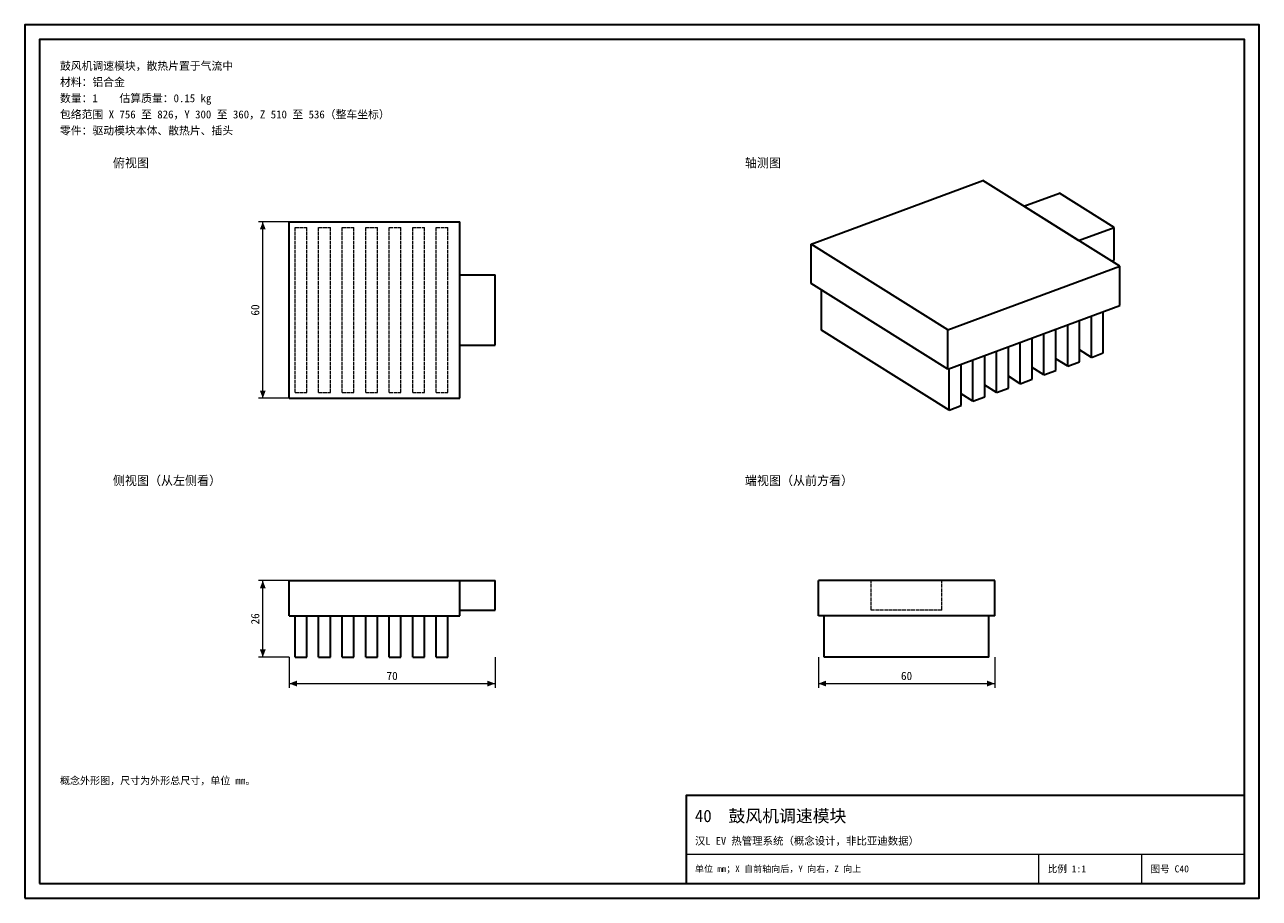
# Model space of a CAD drawing. Header units: millimetres. Extents: x 0 to 420, y 0 to 297.
import ezdxf
from ezdxf.enums import TextEntityAlignment as Align

# ---------------------------------------------------------------- set-up
doc = ezdxf.new("R2010")
doc.units = ezdxf.units.MM
doc.linetypes.add('DASHED', pattern=[1.524, 1.27, -0.254])
for name, color, linetype, lineweight, true_color in [('DIM', 7, 'Continuous', 18, 0x1e5aa0), ('FRAME', 7, 'Continuous', 35, 0x3c3c3c), ('HIDDEN', 7, 'DASHED', 13, 0x969696), ('OUTLINE', 7, 'Continuous', 35, 0x141414), ('TEXT', 7, 'Continuous', 18, 0x141414), ('THIN', 7, 'Continuous', 13, 0x6e6e6e)]:
    doc.layers.add(name, color=color, linetype=linetype, lineweight=lineweight, true_color=true_color)
doc.styles.add('ZH', font='simsun.ttc')

msp = doc.modelspace()

# ---------------------------------------------------------------- hatches: boundary and pattern name
at = {"layer": 'DIM'}
for points in [[(81, 230), (80.01, 227.4), (81.99, 227.4)], [(81, 170), (81.99, 172.6), (80.01, 172.6)], [(81, 108), (80.01, 105.4), (81.99, 105.4)], [(81, 82), (81.99, 84.6), (80.01, 84.6)], [(90, 73), (92.6, 72.01), (92.6, 73.99)], [(160, 73), (157.4, 73.99), (157.4, 72.01)], [(270, 73), (272.6, 72.01), (272.6, 73.99)], [(330, 73), (327.4, 73.99), (327.4, 72.01)]]:
    msp.add_hatch(color=7, dxfattribs=at).paths.add_polyline_path(points)

# ---------------------------------------------------------------- linework, layer by layer
for points in [[(90, 230), (79.5, 230)], [(81, 170), (81, 230)], [(90, 170), (79.5, 170)], [(90, 108), (79.5, 108)], [(81, 82), (81, 108)], [(90, 82), (79.5, 82)], [(90, 82), (90, 71.5)], [(160, 82), (160, 71.5)], [(270, 82), (270, 71.5)], [(330, 82), (330, 71.5)], [(90, 73), (160, 73)], [(270, 73), (330, 73)]]:
    msp.add_lwpolyline(points, dxfattribs=at)
at = {"layer": 'FRAME'}
for points in [[(0, 0), (420, 0), (420, 297), (0, 297)], [(5, 5), (415, 5), (415, 292), (5, 292)], [(225, 5), (415, 5), (415, 35), (225, 35)]]:
    msp.add_lwpolyline(points, close=True, dxfattribs=at)
at = {"layer": 'HIDDEN'}
for points in [[(90, 170), (90, 230)], [(90, 230), (148, 230)], [(92, 172), (92, 228)], [(92, 172), (92, 228)], [(92, 228), (96, 228)], [(92, 228), (96, 228)], [(96, 172), (96, 228)], [(96, 172), (96, 228)], [(100, 172), (100, 228)], [(100, 172), (100, 228)], [(100, 228), (104, 228)], [(100, 228), (104, 228)], [(104, 172), (104, 228)], [(104, 172), (104, 228)], [(108, 172), (108, 228)], [(108, 172), (108, 228)], [(108, 228), (112, 228)], [(108, 228), (112, 228)], [(112, 172), (112, 228)], [(112, 172), (112, 228)], [(116, 172), (116, 228)], [(116, 172), (116, 228)], [(116, 228), (120, 228)], [(116, 228), (120, 228)], [(120, 172), (120, 228)], [(120, 172), (120, 228)], [(124, 172), (124, 228)], [(124, 172), (124, 228)], [(124, 228), (128, 228)], [(124, 228), (128, 228)], [(128, 172), (128, 228)], [(128, 172), (128, 228)], [(132, 172), (132, 228)], [(132, 172), (132, 228)], [(132, 228), (136, 228)], [(132, 228), (136, 228)], [(136, 172), (136, 228)], [(136, 172), (136, 228)], [(140, 172), (140, 228)], [(140, 172), (140, 228)], [(140, 228), (144, 228)], [(140, 228), (144, 228)], [(144, 172), (144, 228)], [(144, 172), (144, 228)], [(148, 170), (148, 230)], [(148, 188), (148, 212)], [(148, 212), (160, 212)], [(160, 188), (160, 212)], [(148, 188), (160, 188)], [(90, 170), (148, 170)], [(92, 172), (96, 172)], [(92, 172), (96, 172)], [(100, 172), (104, 172)], [(100, 172), (104, 172)], [(108, 172), (112, 172)], [(108, 172), (112, 172)], [(116, 172), (120, 172)], [(116, 172), (120, 172)], [(124, 172), (128, 172)], [(124, 172), (128, 172)], [(132, 172), (136, 172)], [(132, 172), (136, 172)], [(140, 172), (144, 172)], [(140, 172), (144, 172)], [(90, 96), (90, 108)], [(90, 108), (148, 108)], [(148, 96), (148, 108)], [(148, 98), (148, 108)], [(148, 98), (148, 108)], [(148, 108), (160, 108)], [(160, 98), (160, 108)], [(330, 108), (270, 108)], [(270, 96), (270, 108)], [(312, 108), (288, 108)], [(288, 98), (288, 108)], [(312, 108), (288, 108)], [(288, 98), (288, 108)], [(312, 98), (312, 108)], [(312, 98), (312, 108)], [(330, 96), (330, 108)], [(148, 98), (160, 98)], [(312, 98), (288, 98)], [(312, 98), (288, 98)], [(90, 96), (148, 96)], [(92, 82), (92, 96)], [(92, 96), (96, 96)], [(92, 96), (96, 96)], [(96, 82), (96, 96)], [(100, 82), (100, 96)], [(100, 96), (104, 96)], [(100, 96), (104, 96)], [(104, 82), (104, 96)], [(108, 82), (108, 96)], [(108, 96), (112, 96)], [(108, 96), (112, 96)], [(112, 82), (112, 96)], [(116, 82), (116, 96)], [(116, 96), (120, 96)], [(116, 96), (120, 96)], [(120, 82), (120, 96)], [(124, 82), (124, 96)], [(124, 96), (128, 96)], [(124, 96), (128, 96)], [(128, 82), (128, 96)], [(132, 82), (132, 96)], [(132, 96), (136, 96)], [(132, 96), (136, 96)], [(136, 82), (136, 96)], [(140, 82), (140, 96)], [(140, 96), (144, 96)], [(140, 96), (144, 96)], [(144, 82), (144, 96)], [(330, 96), (270, 96)], [(328, 96), (272, 96)], [(328, 96), (272, 96)], [(272, 82), (272, 96)], [(328, 96), (272, 96)], [(272, 82), (272, 96)], [(328, 96), (272, 96)], [(272, 82), (272, 96)], [(328, 96), (272, 96)], [(272, 82), (272, 96)], [(328, 96), (272, 96)], [(272, 82), (272, 96)], [(328, 96), (272, 96)], [(272, 82), (272, 96)], [(328, 96), (272, 96)], [(272, 82), (272, 96)], [(328, 96), (272, 96)], [(272, 82), (272, 96)], [(328, 96), (272, 96)], [(272, 82), (272, 96)], [(328, 96), (272, 96)], [(272, 82), (272, 96)], [(328, 96), (272, 96)], [(272, 82), (272, 96)], [(328, 96), (272, 96)], [(272, 82), (272, 96)], [(328, 96), (272, 96)], [(272, 82), (272, 96)], [(328, 82), (328, 96)], [(328, 82), (328, 96)], [(328, 82), (328, 96)], [(328, 82), (328, 96)], [(328, 82), (328, 96)], [(328, 82), (328, 96)], [(328, 82), (328, 96)], [(328, 82), (328, 96)], [(328, 82), (328, 96)], [(328, 82), (328, 96)], [(328, 82), (328, 96)], [(328, 82), (328, 96)], [(328, 82), (328, 96)], [(92, 82), (96, 82)], [(100, 82), (104, 82)], [(108, 82), (112, 82)], [(116, 82), (120, 82)], [(124, 82), (128, 82)], [(132, 82), (136, 82)], [(140, 82), (144, 82)], [(328, 82), (272, 82)], [(328, 82), (272, 82)], [(328, 82), (272, 82)], [(328, 82), (272, 82)], [(328, 82), (272, 82)], [(328, 82), (272, 82)], [(328, 82), (272, 82)], [(328, 82), (272, 82)], [(328, 82), (272, 82)], [(328, 82), (272, 82)], [(328, 82), (272, 82)], [(328, 82), (272, 82)], [(328, 82), (272, 82)]]:
    msp.add_lwpolyline(points, dxfattribs=at)
at = {"layer": 'OUTLINE'}
for points in [[(267.5, 222.37), (325.97, 244.01)], [(372.5, 214.91), (325.97, 244.01)], [(339.93, 235.28), (352.03, 239.75)], [(370.64, 228.11), (352.03, 239.75)], [(358.54, 223.64), (339.93, 235.28)], [(90, 170), (90, 230)], [(90, 230), (148, 230)], [(148, 170), (148, 230)], [(358.54, 223.64), (370.64, 228.11)], [(370.64, 216.96), (370.64, 228.11)], [(314.03, 193.27), (267.5, 222.37)], [(267.5, 208.99), (267.5, 222.37)], [(314.03, 193.27), (372.5, 214.91)], [(369.74, 216.63), (370.64, 216.96)], [(372.5, 201.53), (372.5, 214.91)], [(148, 188), (148, 212)], [(148, 212), (160, 212)], [(160, 188), (160, 212)], [(314.03, 179.89), (267.5, 208.99)], [(271.07, 193.15), (271.07, 206.76)], [(314.03, 179.89), (372.5, 201.53)], [(362.88, 183.9), (362.88, 197.97)], [(366.92, 185.39), (366.92, 199.46)], [(314.03, 179.89), (314.03, 193.27)], [(350.79, 179.42), (350.79, 193.49)], [(354.82, 180.92), (354.82, 194.98)], [(358.85, 182.41), (358.85, 196.48)], [(314.49, 165.99), (271.07, 193.15)], [(338.69, 174.95), (338.69, 189.01)], [(342.72, 176.44), (342.72, 190.51)], [(346.75, 177.93), (346.75, 192)], [(148, 188), (160, 188)], [(330.62, 171.96), (330.62, 186.03)], [(334.66, 173.46), (334.66, 187.52)], [(362.88, 183.9), (358.85, 186.42)], [(362.88, 183.9), (366.92, 185.39)], [(318.53, 167.49), (318.53, 181.55)], [(322.56, 168.98), (322.56, 183.05)], [(326.59, 170.47), (326.59, 184.54)], [(354.82, 180.92), (350.79, 183.44)], [(354.82, 180.92), (358.85, 182.41)], [(314.49, 165.99), (314.49, 180.06)], [(338.69, 174.95), (334.66, 177.47)], [(338.69, 174.95), (342.72, 176.44)], [(346.75, 177.93), (342.72, 180.45)], [(346.75, 177.93), (350.79, 179.42)], [(330.62, 171.96), (326.59, 174.49)], [(330.62, 171.96), (334.66, 173.46)], [(90, 170), (148, 170)], [(322.56, 168.98), (318.53, 171.5)], [(322.56, 168.98), (326.59, 170.47)], [(314.49, 165.99), (318.53, 167.49)], [(90, 96), (90, 108)], [(90, 108), (148, 108)], [(148, 96), (148, 108)], [(148, 108), (160, 108)], [(160, 98), (160, 108)], [(330, 108), (270, 108)], [(270, 96), (270, 108)], [(330, 96), (330, 108)], [(148, 98), (160, 98)], [(90, 96), (148, 96)], [(92, 82), (92, 96)], [(96, 82), (96, 96)], [(100, 82), (100, 96)], [(104, 82), (104, 96)], [(108, 82), (108, 96)], [(112, 82), (112, 96)], [(116, 82), (116, 96)], [(120, 82), (120, 96)], [(124, 82), (124, 96)], [(128, 82), (128, 96)], [(132, 82), (132, 96)], [(136, 82), (136, 96)], [(140, 82), (140, 96)], [(144, 82), (144, 96)], [(330, 96), (270, 96)], [(272, 82), (272, 96)], [(328, 82), (328, 96)], [(92, 82), (96, 82)], [(100, 82), (104, 82)], [(108, 82), (112, 82)], [(116, 82), (120, 82)], [(124, 82), (128, 82)], [(132, 82), (136, 82)], [(140, 82), (144, 82)], [(328, 82), (272, 82)]]:
    msp.add_lwpolyline(points, dxfattribs=at)
at = {"layer": 'THIN'}
for points in [[(225, 15), (415, 15)], [(345, 5), (345, 15)], [(380, 5), (380, 15)]]:
    msp.add_lwpolyline(points, dxfattribs=at)

# ---------------------------------------------------------------- texts
at = {"layer": 'DIM', "style": 'ZH'}
for s, p in [('60', (78.4, 200)), ('26', (78.4, 95))]:
    msp.add_text(s, height=2.8, rotation=90, dxfattribs=at).set_placement(p, align=Align.MIDDLE_CENTER)
for s, p in [('70', (125, 75.6)), ('60', (300, 75.6))]:
    msp.add_text(s, height=2.8, dxfattribs=at).set_placement(p, align=Align.MIDDLE_CENTER)
at = {"layer": 'TEXT', "style": 'ZH'}
for s, height, p in [('鼓风机调速模块，散热片置于气流中', 2.7, (12, 283)), ('材料：铝合金', 2.7, (12, 277.5)), ('数量：1    估算质量：0.15 kg', 2.7, (12, 272)), ('包络范围 X 756 至 826，Y 300 至 360，Z 510 至 536（整车坐标）', 2.7, (12, 266.5)), ('零件：驱动模块本体、散热片、插头', 2.7, (12, 261)), ('俯视图', 3, (30, 250)), ('轴测图', 3, (245, 250)), ('侧视图（从左侧看）', 3, (30, 142)), ('端视图（从前方看）', 3, (245, 142)), ('概念外形图，尺寸为外形总尺寸，单位 mm。', 2.5, (12, 40)), ('40  鼓风机调速模块', 4.2, (228, 28)), ('汉L EV 热管理系统（概念设计，非比亚迪数据）', 2.6, (228, 19.5)), ('单位 mm；X 自前轴向后，Y 向右，Z 向上', 2.2, (228, 10)), ('比例 1:1', 2.4, (348, 10)), ('图号 C40', 2.4, (383, 10))]:
    msp.add_text(s, height=height, dxfattribs=at).set_placement(p, align=Align.MIDDLE_LEFT)

doc.saveas('drawing.dxf')
